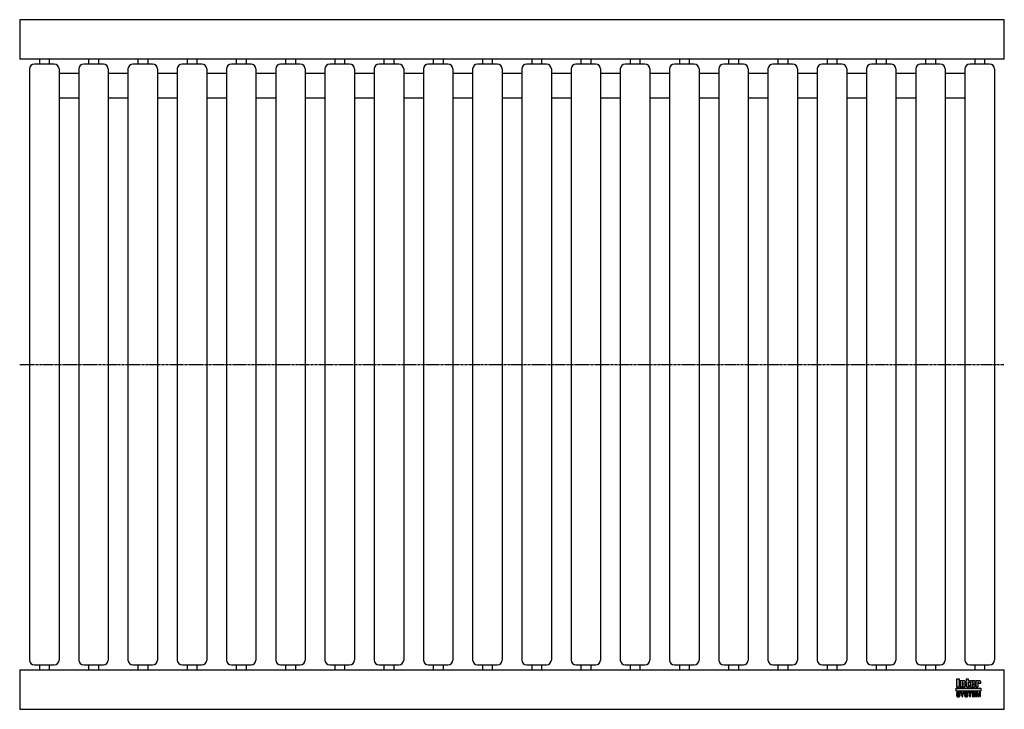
# Model space of a CAD drawing. Header units: millimetres. Extents: x 0 to 1000, y -350 to 350.
import ezdxf

# ---------------------------------------------------------------- set-up
doc = ezdxf.new("R2010")
doc.units = ezdxf.units.MM
doc.header["$LTSCALE"] = 2
doc.linetypes.add('CENTER', pattern=[2, 1.25, -0.25, 0.25, -0.25])
doc.layers.get('0').update_dxf_attribs({"linetype": 'CONTINUOUS', "lineweight": 50})
for name, color, linetype, lineweight in [('Centre Lines', 4, 'CENTER', 25), ('Frame', 1, 'CONTINUOUS', 25), ('Midi', 70, 'CONTINUOUS', 25), ('Rollers', 7, 'CONTINUOUS', 25)]:
    doc.layers.add(name, color=color, linetype=linetype, lineweight=lineweight)

# ---------------------------------------------------------------- blocks, each defined once
blk = doc.blocks.new('A$C093604AF')
at = {"layer": 'Rollers'}
for p, q in [((25, 305), (5, 305)), ((10, 310), (10, 305)), ((20, 310), (20, 305)), ((0, 300), (0, -300)), ((30, 300), (30, -300)), ((5, -305), (25, -305)), ((10, -305), (10, -310)), ((20, -305), (20, -310))]:
    blk.add_line(p, q, dxfattribs=at)
for centre, start, end in [((5, 300), 90, 180), ((25, 300), 0, 90), ((5, -300), 180, 270), ((25, -300), 270, 0)]:
    blk.add_arc(centre, 5, start, end, dxfattribs=at)

msp = doc.modelspace()

# ---------------------------------------------------------------- hatches: boundary and pattern name
at = {"layer": 'Frame'}
h = msp.add_hatch(color=254, dxfattribs=at)
h.paths.add_polyline_path([(973.3, -322.7), (973.3, -322.6), (973.4, -322.6), (973.4, -322.5), (973.4, -322.5), (973.5, -322.5), (973.6, -322.5), (973.7, -322.5), (973.7, -322.5), (973.8, -322.5), (973.8, -322.6), (973.9, -322.6), (973.9, -322.7), (973.9, -322.8), (973.9, -322.9), (973.9, -323.5), (976.1, -323.5), (976.1, -322.8), (976.1, -322.6), (976.1, -322.4), (976.1, -322.2), (976, -322), (975.9, -321.9), (975.9, -321.7), (975.8, -321.6), (975.7, -321.5), (975.6, -321.4), (975.5, -321.3), (975.4, -321.2), (975.2, -321.1), (975.1, -321.1), (974.9, -321), (974.7, -321), (974.6, -321), (974.5, -321), (974.4, -321), (974.3, -321), (974.2, -321), (974.1, -321.1), (974, -321.1), (973.9, -321.1), (973.9, -321.1), (973.8, -321.1), (973.7, -321.2), (973.6, -321.2), (973.5, -321.2), (973.5, -321.3), (973.4, -321.3), (973.3, -321.4), (973.2, -321.4), (973.2, -321), (971, -321), (971, -327.3), (973.3, -327.3), (973.3, -322.9), (973.3, -322.8)])
h.paths.add_polyline_path([(970.4, -322.5), (970.4, -322.3), (970.4, -322.1), (970.4, -321.9), (970.4, -321.8), (970.3, -321.7), (970.3, -321.5), (970.2, -321.4), (970.1, -321.3), (970, -321.3), (969.9, -321.2), (969.8, -321.1), (969.6, -321.1), (969.5, -321.1), (969.3, -321), (969.1, -321), (968.9, -321), (966.7, -321), (966.5, -321), (966.3, -321), (966.1, -321.1), (965.9, -321.1), (965.8, -321.1), (965.7, -321.2), (965.6, -321.3), (965.5, -321.3), (965.4, -321.4), (965.3, -321.5), (965.3, -321.7), (965.2, -321.8), (965.2, -321.9), (965.2, -322.1), (965.2, -322.3), (965.2, -322.5), (965.2, -325.9), (965.2, -326.1), (965.2, -326.3), (965.2, -326.4), (965.2, -326.6), (965.3, -326.7), (965.3, -326.8), (965.4, -326.9), (965.5, -327), (965.6, -327.1), (965.7, -327.1), (965.8, -327.2), (965.9, -327.2), (966.1, -327.3), (966.3, -327.3), (966.5, -327.3), (966.7, -327.3), (968.9, -327.3), (969.1, -327.3), (969.3, -327.3), (969.5, -327.3), (969.6, -327.2), (969.8, -327.2), (969.9, -327.1), (970, -327.1), (970.1, -327), (970.2, -326.9), (970.3, -326.8), (970.3, -326.7), (970.4, -326.6), (970.4, -326.4), (970.4, -326.3), (970.4, -326.1), (970.4, -325.9), (970.4, -324.8), (968.1, -324.8), (968.1, -325.6), (968.1, -325.8), (968.1, -325.8), (968.1, -325.9), (968, -326), (968, -326), (967.9, -326.1), (967.9, -326.1), (967.8, -326.1), (967.7, -326.1), (967.7, -326.1), (967.6, -326), (967.6, -326), (967.5, -325.9), (967.5, -325.8), (967.5, -325.8), (967.5, -325.6), (967.5, -324.3), (970.4, -324.3)])
h.paths.add_polyline_path([(968.1, -323.2), (967.5, -323.2), (967.5, -322.7), (967.5, -322.6), (967.5, -322.5), (967.5, -322.4), (967.5, -322.3), (967.6, -322.3), (967.6, -322.2), (967.7, -322.2), (967.8, -322.2), (967.9, -322.2), (968, -322.2), (968, -322.3), (968.1, -322.3), (968.1, -322.4), (968.1, -322.5), (968.1, -322.6), (968.1, -322.7)], flags=16)
h.paths.add_polyline_path([(963.7, -322.3), (964.6, -322.3), (964.6, -321), (963.7, -321), (963.7, -319.3), (961.4, -319.3), (961.4, -321), (960.8, -321), (960.8, -322.3), (961.4, -322.3), (961.4, -325.9), (961.4, -326.1), (961.4, -326.2), (961.4, -326.4), (961.5, -326.5), (961.5, -326.7), (961.6, -326.8), (961.6, -326.9), (961.7, -327), (961.8, -327), (961.9, -327.1), (962, -327.2), (962.2, -327.2), (962.3, -327.2), (962.5, -327.3), (962.7, -327.3), (962.9, -327.3), (964.6, -327.3), (964.6, -326.1), (964.2, -326.1), (964.1, -326.1), (964, -326.1), (963.9, -326.1), (963.8, -326), (963.8, -326), (963.7, -325.9), (963.7, -325.9), (963.7, -325.8)])
h.paths.add_polyline_path([(960.3, -322.8), (960.3, -322.6), (960.3, -322.4), (960.3, -322.2), (960.2, -322), (960.2, -321.9), (960.1, -321.7), (960, -321.6), (959.9, -321.5), (959.8, -321.4), (959.7, -321.3), (959.5, -321.2), (959.4, -321.1), (959.3, -321.1), (959.1, -321), (958.9, -321), (958.7, -321), (958.6, -321), (958.5, -321), (958.4, -321), (958.3, -321), (958.3, -321.1), (958.2, -321.1), (958.1, -321.1), (958, -321.1), (957.9, -321.1), (957.8, -321.2), (957.7, -321.2), (957.6, -321.2), (957.6, -321.3), (957.5, -321.3), (957.4, -321.4), (957.3, -321.4), (957.3, -321), (955.1, -321), (955.1, -327.3), (957.4, -327.3), (957.4, -322.9), (957.4, -322.8), (957.4, -322.7), (957.4, -322.6), (957.5, -322.6), (957.5, -322.5), (957.5, -322.5), (957.6, -322.5), (957.7, -322.5), (957.8, -322.5), (957.8, -322.5), (957.9, -322.5), (958, -322.6), (958, -322.6), (958, -322.7), (958, -322.8), (958, -322.9), (958, -327.3), (960.3, -327.3)])
h.paths.add_polyline_path([(954.4, -319.3), (951.3, -319.3), (951.3, -327.3), (954.4, -327.3)])
msp.add_hatch(color=1, dxfattribs=at).paths.add_polyline_path([(976.2, -331.6), (976.2, -328.4), (951.2, -328.4), (951.2, -331.6)])
h = msp.add_hatch(color=7, dxfattribs=at)
h.paths.add_polyline_path([(972.8, -332.7), (971.5, -332.7), (971.5, -337.1), (972.3, -337.1), (972.3, -333.4), (972.4, -333.4), (973.2, -337.1), (974.1, -337.1), (974.9, -333.4), (975, -333.4), (975, -337.1), (975.8, -337.1), (975.8, -332.7), (974.5, -332.7), (973.7, -336.2)])
h.paths.add_polyline_path([(970.8, -332.7), (967.5, -332.7), (967.5, -337.1), (970.9, -337.1), (970.9, -336.4), (968.4, -336.4), (968.4, -335.2), (970.6, -335.2), (970.6, -334.4), (968.4, -334.4), (968.4, -333.4), (970.8, -333.4)])
h.paths.add_polyline_path([(967.1, -332.7), (963.4, -332.7), (963.4, -333.4), (964.7, -333.4), (964.7, -337.1), (965.7, -337.1), (965.7, -333.4), (967.1, -333.4)])
h.paths.add_polyline_path([(962.5, -332.9), (962.3, -332.8), (962.2, -332.7), (962, -332.6), (961.8, -332.6), (961.5, -332.6), (961.3, -332.6), (961.1, -332.6), (960.9, -332.6), (960.7, -332.6), (960.6, -332.7), (960.4, -332.7), (960.3, -332.8), (960.2, -332.8), (960, -332.9), (959.9, -333), (959.9, -333.1), (959.8, -333.2), (959.7, -333.3), (959.7, -333.5), (959.6, -333.6), (959.6, -333.8), (959.6, -333.9), (959.6, -334.1), (959.6, -334.2), (959.6, -334.4), (959.7, -334.5), (959.8, -334.6), (959.8, -334.7), (959.9, -334.8), (960, -334.9), (960.1, -335), (960.2, -335), (960.3, -335.1), (960.5, -335.1), (960.6, -335.2), (960.8, -335.2), (960.9, -335.2), (961, -335.3), (961.1, -335.3), (961.2, -335.3), (961.2, -335.3), (961.3, -335.3), (961.3, -335.3), (961.4, -335.3), (961.4, -335.3), (961.5, -335.4), (961.7, -335.4), (961.8, -335.4), (962, -335.5), (962.1, -335.5), (962.2, -335.6), (962.3, -335.7), (962.3, -335.8), (962.3, -335.9), (962.3, -336.1), (962.2, -336.2), (962.1, -336.3), (962, -336.4), (961.8, -336.4), (961.7, -336.5), (961.5, -336.5), (961.3, -336.5), (961.2, -336.5), (961, -336.5), (960.8, -336.4), (960.7, -336.3), (960.6, -336.2), (960.5, -336.1), (960.4, -336), (960.4, -335.8), (959.5, -335.8), (959.5, -336), (959.6, -336.2), (959.6, -336.3), (959.7, -336.5), (959.8, -336.6), (959.9, -336.7), (960, -336.8), (960.1, -336.9), (960.2, -337), (960.4, -337.1), (960.5, -337.1), (960.7, -337.2), (960.9, -337.2), (961.1, -337.3), (961.3, -337.3), (961.5, -337.3), (961.6, -337.3), (961.6, -337.3), (961.8, -337.3), (961.9, -337.2), (962, -337.2), (962.2, -337.2), (962.3, -337.1), (962.5, -337), (962.6, -337), (962.7, -336.9), (962.9, -336.7), (963, -336.6), (963.1, -336.4), (963.1, -336.3), (963.2, -336.1), (963.2, -335.8), (963.2, -335.7), (963.2, -335.5), (963.2, -335.4), (963.1, -335.3), (963.1, -335.2), (963, -335.1), (963, -335.1), (962.9, -335), (962.8, -334.9), (962.7, -334.8), (962.6, -334.8), (962.5, -334.7), (962.4, -334.7), (962.2, -334.7), (962.1, -334.6), (961.9, -334.6), (961.8, -334.6), (961.8, -334.5), (961.7, -334.5), (961.6, -334.5), (961.6, -334.5), (961.5, -334.5), (961.4, -334.4), (961.3, -334.4), (961.3, -334.4), (961.2, -334.4), (961.1, -334.4), (961.1, -334.4), (961, -334.4), (960.9, -334.3), (960.9, -334.3), (960.8, -334.3), (960.7, -334.3), (960.6, -334.2), (960.6, -334.2), (960.5, -334.1), (960.5, -334), (960.5, -334), (960.5, -333.9), (960.4, -333.8), (960.5, -333.7), (960.5, -333.6), (960.6, -333.5), (960.7, -333.4), (960.8, -333.4), (961, -333.4), (961.1, -333.3), (961.2, -333.3), (961.4, -333.3), (961.6, -333.4), (961.7, -333.4), (961.9, -333.5), (962, -333.5), (962.1, -333.7), (962.1, -333.8), (962.2, -334), (963.1, -334), (963.1, -333.9), (963, -333.7), (963, -333.6), (963, -333.5), (962.9, -333.4), (962.9, -333.3), (962.8, -333.2), (962.7, -333), (962.6, -332.9)])
h.paths.add_polyline_path([(959.3, -332.7), (958.3, -332.7), (957.4, -334.6), (956.4, -332.7), (955.3, -332.7), (956.9, -335.5), (956.9, -337.1), (957.8, -337.1), (957.8, -335.5)])
h.paths.add_polyline_path([(954.4, -332.9), (954.2, -332.8), (954.1, -332.7), (953.9, -332.6), (953.7, -332.6), (953.5, -332.6), (953.2, -332.6), (953, -332.6), (952.8, -332.6), (952.7, -332.6), (952.5, -332.7), (952.4, -332.7), (952.2, -332.8), (952.1, -332.8), (952, -332.9), (951.9, -333), (951.8, -333.1), (951.7, -333.2), (951.6, -333.3), (951.6, -333.5), (951.6, -333.6), (951.5, -333.8), (951.5, -333.9), (951.5, -334.1), (951.5, -334.2), (951.6, -334.4), (951.6, -334.5), (951.7, -334.6), (951.7, -334.7), (951.8, -334.8), (951.9, -334.9), (952, -335), (952.2, -335), (952.3, -335.1), (952.4, -335.1), (952.5, -335.2), (952.7, -335.2), (952.8, -335.2), (953, -335.3), (953, -335.3), (953.1, -335.3), (953.1, -335.3), (953.2, -335.3), (953.3, -335.3), (953.3, -335.3), (953.4, -335.3), (953.4, -335.4), (953.6, -335.4), (953.7, -335.4), (953.9, -335.5), (954, -335.5), (954.1, -335.6), (954.2, -335.7), (954.2, -335.8), (954.2, -335.9), (954.2, -336.1), (954.1, -336.2), (954, -336.3), (953.9, -336.4), (953.8, -336.4), (953.6, -336.5), (953.4, -336.5), (953.2, -336.5), (953.1, -336.5), (952.9, -336.5), (952.8, -336.4), (952.6, -336.3), (952.5, -336.2), (952.4, -336.1), (952.4, -336), (952.4, -335.8), (951.5, -335.8), (951.5, -336), (951.5, -336.2), (951.5, -336.3), (951.6, -336.5), (951.7, -336.6), (951.8, -336.7), (951.9, -336.8), (952, -336.9), (952.1, -337), (952.3, -337.1), (952.5, -337.1), (952.6, -337.2), (952.8, -337.2), (953, -337.3), (953.2, -337.3), (953.4, -337.3), (953.5, -337.3), (953.6, -337.3), (953.7, -337.3), (953.8, -337.2), (954, -337.2), (954.1, -337.2), (954.3, -337.1), (954.4, -337), (954.5, -337), (954.7, -336.9), (954.8, -336.7), (954.9, -336.6), (955, -336.4), (955.1, -336.3), (955.1, -336.1), (955.1, -335.8), (955.1, -335.7), (955.1, -335.5), (955.1, -335.4), (955.1, -335.3), (955, -335.2), (955, -335.1), (954.9, -335.1), (954.8, -335), (954.7, -334.9), (954.6, -334.8), (954.5, -334.8), (954.4, -334.7), (954.3, -334.7), (954.1, -334.7), (954, -334.6), (953.8, -334.6), (953.8, -334.6), (953.7, -334.5), (953.6, -334.5), (953.6, -334.5), (953.5, -334.5), (953.4, -334.5), (953.3, -334.4), (953.3, -334.4), (953.2, -334.4), (953.1, -334.4), (953.1, -334.4), (953, -334.4), (952.9, -334.4), (952.9, -334.3), (952.8, -334.3), (952.7, -334.3), (952.6, -334.3), (952.6, -334.2), (952.5, -334.2), (952.5, -334.1), (952.4, -334), (952.4, -334), (952.4, -333.9), (952.4, -333.8), (952.4, -333.7), (952.5, -333.6), (952.6, -333.5), (952.7, -333.4), (952.8, -333.4), (952.9, -333.4), (953, -333.3), (953.2, -333.3), (953.3, -333.3), (953.5, -333.4), (953.7, -333.4), (953.8, -333.5), (953.9, -333.5), (954, -333.7), (954.1, -333.8), (954.1, -334), (955, -334), (955, -333.9), (955, -333.7), (955, -333.6), (954.9, -333.5), (954.9, -333.4), (954.8, -333.3), (954.7, -333.2), (954.6, -333), (954.5, -332.9)])

# ---------------------------------------------------------------- linework, layer by layer
at = {"layer": 'Centre Lines'}
msp.add_line((0, 0), (1000, 0), dxfattribs=at)
at = {"layer": 'Frame', "color": 7, "linetype": 'Continuous'}
for p, q in [((951.3, -319.3), (951.3, -327.3)), ((954.4, -319.3), (951.3, -319.3)), ((954.4, -327.3), (954.4, -319.3)), ((963.7, -319.3), (961.4, -319.3)), ((961.4, -319.3), (961.4, -321)), ((963.7, -321), (963.7, -319.3)), ((951.3, -327.3), (954.4, -327.3)), ((955.1, -321), (955.1, -327.3)), ((957.3, -321), (955.1, -321)), ((955.1, -327.3), (957.4, -327.3)), ((957.3, -321.4), (957.3, -321)), ((957.4, -321.4), (957.3, -321.4)), ((957.5, -321.3), (957.4, -321.4)), ((957.4, -322.7), (957.4, -322.6)), ((957.4, -322.6), (957.5, -322.6)), ((957.4, -322.8), (957.4, -322.7)), ((957.4, -322.9), (957.4, -322.8)), ((957.4, -327.3), (957.4, -322.9)), ((957.6, -321.3), (957.5, -321.3)), ((957.5, -322.6), (957.5, -322.5)), ((957.5, -322.5), (957.5, -322.5)), ((957.5, -322.5), (957.6, -322.5)), ((957.7, -321.2), (957.6, -321.2)), ((957.6, -321.2), (957.6, -321.3)), ((957.6, -322.5), (957.7, -322.5)), ((957.8, -321.2), (957.7, -321.2)), ((957.7, -322.5), (957.8, -322.5)), ((957.9, -321.1), (957.8, -321.2)), ((957.8, -322.5), (957.8, -322.5)), ((957.8, -322.5), (957.9, -322.5)), ((958, -321.1), (957.9, -321.1)), ((957.9, -322.5), (958, -322.6)), ((958.1, -321.1), (958, -321.1)), ((958, -322.6), (958, -322.7)), ((958, -322.6), (958, -322.6)), ((958, -322.7), (958, -322.8)), ((958, -322.8), (958, -322.9)), ((958, -322.9), (958, -327.3)), ((958, -327.3), (960.3, -327.3)), ((958.2, -321.1), (958.1, -321.1)), ((958.3, -321.1), (958.2, -321.1)), ((958.4, -321), (958.3, -321)), ((958.3, -321), (958.3, -321.1)), ((958.5, -321), (958.4, -321)), ((958.6, -321), (958.5, -321)), ((958.7, -321), (958.6, -321)), ((958.9, -321), (958.7, -321)), ((959.1, -321), (958.9, -321)), ((959.3, -321.1), (959.1, -321)), ((959.4, -321.1), (959.3, -321.1)), ((959.5, -321.2), (959.4, -321.1)), ((959.7, -321.3), (959.5, -321.2)), ((959.8, -321.4), (959.7, -321.3)), ((959.9, -321.5), (959.8, -321.4)), ((960, -321.6), (959.9, -321.5)), ((960.1, -321.7), (960, -321.6)), ((960.2, -321.9), (960.1, -321.7)), ((960.2, -322), (960.2, -321.9)), ((960.3, -322.2), (960.2, -322)), ((960.3, -322.4), (960.3, -322.2)), ((960.3, -322.6), (960.3, -322.4)), ((960.3, -322.8), (960.3, -322.6)), ((960.3, -327.3), (960.3, -322.8)), ((961.4, -321), (960.8, -321)), ((960.8, -321), (960.8, -322.3)), ((960.8, -322.3), (961.4, -322.3)), ((961.4, -322.3), (961.4, -325.9)), ((961.4, -325.9), (961.4, -326.1)), ((961.4, -326.1), (961.4, -326.2)), ((961.4, -326.2), (961.4, -326.4)), ((961.4, -326.4), (961.5, -326.5)), ((961.5, -326.5), (961.5, -326.7)), ((961.5, -326.7), (961.6, -326.8)), ((961.6, -326.8), (961.6, -326.9)), ((961.6, -326.9), (961.7, -327)), ((961.7, -327), (961.8, -327)), ((961.8, -327), (961.9, -327.1)), ((961.9, -327.1), (962, -327.2)), ((962, -327.2), (962.2, -327.2)), ((962.2, -327.2), (962.3, -327.2)), ((962.3, -327.2), (962.5, -327.3)), ((962.5, -327.3), (962.7, -327.3)), ((962.7, -327.3), (962.9, -327.3)), ((962.9, -327.3), (964.6, -327.3)), ((964.6, -321), (963.7, -321)), ((963.7, -325.8), (963.7, -322.3)), ((963.7, -322.3), (964.6, -322.3)), ((963.7, -325.9), (963.7, -325.8)), ((963.8, -326), (963.7, -325.9)), ((963.7, -325.9), (963.7, -325.9)), ((963.9, -326.1), (963.8, -326)), ((963.8, -326), (963.8, -326)), ((964, -326.1), (963.9, -326.1)), ((964.1, -326.1), (964, -326.1)), ((964.2, -326.1), (964.1, -326.1)), ((964.6, -326.1), (964.2, -326.1)), ((964.6, -322.3), (964.6, -321)), ((964.6, -327.3), (964.6, -326.1)), ((965.3, -321.7), (965.2, -321.8)), ((965.2, -321.8), (965.2, -321.9)), ((965.2, -321.9), (965.2, -322.1)), ((965.2, -322.1), (965.2, -322.3)), ((965.2, -322.3), (965.2, -322.5)), ((965.2, -322.5), (965.2, -325.9)), ((965.2, -325.9), (965.2, -326.1)), ((965.2, -326.1), (965.2, -326.3)), ((965.2, -326.3), (965.2, -326.4)), ((965.2, -326.4), (965.2, -326.6)), ((965.2, -326.6), (965.3, -326.7)), ((965.4, -321.4), (965.3, -321.5)), ((965.3, -321.5), (965.3, -321.7)), ((965.3, -326.7), (965.3, -326.8)), ((965.3, -326.8), (965.4, -326.9)), ((965.5, -321.3), (965.4, -321.4)), ((965.4, -326.9), (965.5, -327)), ((965.6, -321.3), (965.5, -321.3)), ((965.5, -327), (965.6, -327.1)), ((965.7, -321.2), (965.6, -321.3)), ((965.6, -327.1), (965.7, -327.1)), ((965.8, -321.1), (965.7, -321.2)), ((965.7, -327.1), (965.8, -327.2)), ((965.9, -321.1), (965.8, -321.1)), ((965.8, -327.2), (965.9, -327.2)), ((966.1, -321.1), (965.9, -321.1)), ((965.9, -327.2), (966.1, -327.3)), ((966.3, -321), (966.1, -321.1)), ((966.1, -327.3), (966.3, -327.3)), ((966.5, -321), (966.3, -321)), ((966.3, -327.3), (966.5, -327.3)), ((966.7, -321), (966.5, -321)), ((966.5, -327.3), (966.7, -327.3)), ((968.9, -321), (966.7, -321)), ((966.7, -327.3), (968.9, -327.3)), ((967.5, -322.4), (967.5, -322.3)), ((967.5, -322.3), (967.6, -322.3)), ((967.5, -322.5), (967.5, -322.4)), ((967.5, -322.6), (967.5, -322.5)), ((967.5, -322.7), (967.5, -322.6)), ((967.5, -323.2), (967.5, -322.7)), ((968.1, -323.2), (967.5, -323.2)), ((967.5, -325.6), (967.5, -324.3)), ((967.5, -324.3), (970.4, -324.3)), ((967.5, -325.8), (967.5, -325.6)), ((967.5, -325.9), (967.5, -325.8)), ((967.5, -325.8), (967.5, -325.8)), ((967.6, -326), (967.5, -325.9)), ((967.6, -322.3), (967.6, -322.2)), ((967.6, -322.2), (967.7, -322.2)), ((967.7, -326.1), (967.6, -326)), ((967.6, -326), (967.6, -326)), ((967.7, -322.2), (967.8, -322.2)), ((967.8, -326.1), (967.7, -326.1)), ((967.7, -326.1), (967.7, -326.1)), ((967.8, -322.2), (967.9, -322.2)), ((967.9, -326.1), (967.8, -326.1)), ((967.9, -322.2), (968, -322.2)), ((968, -326), (967.9, -326.1)), ((967.9, -326.1), (967.9, -326.1)), ((968, -322.2), (968, -322.3)), ((968, -322.3), (968.1, -322.3)), ((968.1, -325.9), (968, -326)), ((968, -326), (968, -326)), ((968.1, -322.3), (968.1, -322.4)), ((968.1, -322.4), (968.1, -322.5)), ((968.1, -322.5), (968.1, -322.6)), ((968.1, -322.6), (968.1, -322.7)), ((968.1, -322.7), (968.1, -323.2)), ((968.1, -324.8), (968.1, -325.6)), ((970.4, -324.8), (968.1, -324.8)), ((968.1, -325.6), (968.1, -325.8)), ((968.1, -325.8), (968.1, -325.8)), ((968.1, -325.8), (968.1, -325.9)), ((969.1, -321), (968.9, -321)), ((968.9, -327.3), (969.1, -327.3)), ((969.3, -321), (969.1, -321)), ((969.1, -327.3), (969.3, -327.3)), ((969.5, -321.1), (969.3, -321)), ((969.3, -327.3), (969.5, -327.3)), ((969.6, -321.1), (969.5, -321.1)), ((969.5, -327.3), (969.6, -327.2)), ((969.8, -321.1), (969.6, -321.1)), ((969.6, -327.2), (969.8, -327.2)), ((969.9, -321.2), (969.8, -321.1)), ((969.8, -327.2), (969.9, -327.1)), ((970, -321.3), (969.9, -321.2)), ((969.9, -327.1), (970, -327.1)), ((970.1, -321.3), (970, -321.3)), ((970, -327.1), (970.1, -327)), ((970.2, -321.4), (970.1, -321.3)), ((970.1, -327), (970.2, -326.9)), ((970.3, -321.5), (970.2, -321.4)), ((970.2, -326.9), (970.3, -326.8)), ((970.3, -321.7), (970.3, -321.5)), ((970.4, -321.8), (970.3, -321.7)), ((970.3, -326.7), (970.4, -326.6)), ((970.3, -326.8), (970.3, -326.7)), ((970.4, -321.9), (970.4, -321.8)), ((970.4, -322.1), (970.4, -321.9)), ((970.4, -322.3), (970.4, -322.1)), ((970.4, -322.5), (970.4, -322.3)), ((970.4, -324.3), (970.4, -322.5)), ((970.4, -325.9), (970.4, -324.8)), ((970.4, -326.1), (970.4, -325.9)), ((970.4, -326.3), (970.4, -326.1)), ((970.4, -326.4), (970.4, -326.3)), ((970.4, -326.6), (970.4, -326.4)), ((971, -321), (971, -327.3)), ((973.2, -321), (971, -321)), ((971, -327.3), (973.3, -327.3)), ((973.2, -321.4), (973.2, -321)), ((973.3, -321.4), (973.2, -321.4)), ((973.4, -321.3), (973.3, -321.4)), ((973.3, -322.7), (973.3, -322.6)), ((973.3, -322.6), (973.4, -322.6)), ((973.3, -322.8), (973.3, -322.7)), ((973.3, -322.9), (973.3, -322.8)), ((973.3, -327.3), (973.3, -322.9)), ((973.5, -321.3), (973.4, -321.3)), ((973.4, -322.6), (973.4, -322.5)), ((973.4, -322.5), (973.4, -322.5)), ((973.4, -322.5), (973.5, -322.5)), ((973.6, -321.2), (973.5, -321.2)), ((973.5, -321.2), (973.5, -321.3)), ((973.5, -322.5), (973.6, -322.5)), ((973.7, -321.2), (973.6, -321.2)), ((973.6, -322.5), (973.7, -322.5)), ((973.8, -321.1), (973.7, -321.2)), ((973.7, -322.5), (973.7, -322.5)), ((973.7, -322.5), (973.8, -322.5)), ((973.9, -321.1), (973.8, -321.1)), ((973.8, -322.5), (973.8, -322.6)), ((973.8, -322.6), (973.9, -322.6)), ((974, -321.1), (973.9, -321.1)), ((973.9, -321.1), (973.9, -321.1)), ((973.9, -322.6), (973.9, -322.7)), ((973.9, -322.7), (973.9, -322.8)), ((973.9, -322.8), (973.9, -322.9)), ((973.9, -322.9), (973.9, -323.5)), ((973.9, -323.5), (976.1, -323.5)), ((974.1, -321.1), (974, -321.1)), ((974.2, -321), (974.1, -321.1)), ((974.3, -321), (974.2, -321)), ((974.4, -321), (974.3, -321)), ((974.5, -321), (974.4, -321)), ((974.6, -321), (974.5, -321)), ((974.7, -321), (974.6, -321)), ((974.9, -321), (974.7, -321)), ((975.1, -321.1), (974.9, -321)), ((975.2, -321.1), (975.1, -321.1)), ((975.4, -321.2), (975.2, -321.1)), ((975.5, -321.3), (975.4, -321.2)), ((975.6, -321.4), (975.5, -321.3)), ((975.7, -321.5), (975.6, -321.4)), ((975.8, -321.6), (975.7, -321.5)), ((975.9, -321.7), (975.8, -321.6)), ((975.9, -321.9), (975.9, -321.7)), ((976, -322), (975.9, -321.9)), ((976.1, -322.2), (976, -322)), ((976.1, -322.4), (976.1, -322.2)), ((976.1, -322.6), (976.1, -322.4)), ((976.1, -322.8), (976.1, -322.6)), ((976.1, -323.5), (976.1, -322.8)), ((951.6, -333.6), (951.5, -333.8)), ((951.5, -333.8), (951.5, -333.9)), ((951.5, -333.9), (951.5, -334.1)), ((951.5, -334.1), (951.5, -334.2)), ((951.5, -334.2), (951.6, -334.4)), ((951.5, -335.8), (951.5, -336)), ((952.4, -335.8), (951.5, -335.8)), ((951.5, -336), (951.5, -336.2)), ((951.5, -336.2), (951.5, -336.3)), ((951.5, -336.3), (951.6, -336.5)), ((951.7, -333.2), (951.6, -333.3)), ((951.6, -333.3), (951.6, -333.5)), ((951.6, -333.5), (951.6, -333.6)), ((951.6, -334.4), (951.6, -334.5)), ((951.6, -334.5), (951.7, -334.6)), ((951.6, -336.5), (951.7, -336.6)), ((951.8, -333.1), (951.7, -333.2)), ((951.7, -334.6), (951.7, -334.7)), ((951.7, -334.7), (951.8, -334.8)), ((951.7, -336.6), (951.8, -336.7)), ((951.9, -333), (951.8, -333.1)), ((951.8, -334.8), (951.9, -334.9)), ((951.8, -336.7), (951.9, -336.8)), ((952, -332.9), (951.9, -333)), ((951.9, -334.9), (952, -335)), ((951.9, -336.8), (952, -336.9)), ((952.1, -332.8), (952, -332.9)), ((952, -335), (952.2, -335)), ((952, -336.9), (952.1, -337)), ((952.2, -332.8), (952.1, -332.8)), ((952.1, -337), (952.3, -337.1)), ((952.4, -332.7), (952.2, -332.8)), ((952.2, -335), (952.3, -335.1)), ((952.3, -335.1), (952.4, -335.1)), ((952.3, -337.1), (952.5, -337.1)), ((952.5, -332.7), (952.4, -332.7)), ((952.4, -333.7), (952.5, -333.6)), ((952.4, -333.8), (952.4, -333.7)), ((952.4, -333.9), (952.4, -333.8)), ((952.4, -334), (952.4, -333.9)), ((952.5, -334.1), (952.4, -334)), ((952.4, -334), (952.4, -334)), ((952.4, -335.1), (952.5, -335.2)), ((952.4, -336), (952.4, -335.8)), ((952.4, -336.1), (952.4, -336)), ((952.5, -336.2), (952.4, -336.1)), ((952.7, -332.6), (952.5, -332.7)), ((952.5, -333.6), (952.6, -333.5)), ((952.5, -334.2), (952.5, -334.1)), ((952.6, -334.2), (952.5, -334.2)), ((952.5, -335.2), (952.7, -335.2)), ((952.6, -336.3), (952.5, -336.2)), ((952.5, -337.1), (952.6, -337.2)), ((952.6, -333.5), (952.7, -333.4)), ((952.6, -334.3), (952.6, -334.2)), ((952.7, -334.3), (952.6, -334.3)), ((952.8, -336.4), (952.6, -336.3)), ((952.6, -337.2), (952.8, -337.2)), ((952.8, -332.6), (952.7, -332.6)), ((952.7, -333.4), (952.8, -333.4)), ((952.8, -334.3), (952.7, -334.3)), ((952.7, -335.2), (952.8, -335.2)), ((953, -332.6), (952.8, -332.6)), ((952.8, -333.4), (952.9, -333.4)), ((952.9, -334.3), (952.8, -334.3)), ((952.8, -335.2), (953, -335.3)), ((952.9, -336.5), (952.8, -336.4)), ((952.8, -337.2), (953, -337.3)), ((952.9, -333.4), (953, -333.3)), ((952.9, -334.4), (952.9, -334.3)), ((953, -334.4), (952.9, -334.4)), ((953.1, -336.5), (952.9, -336.5)), ((953.2, -332.6), (953, -332.6)), ((953, -333.3), (953.2, -333.3)), ((953.1, -334.4), (953, -334.4)), ((953, -335.3), (953, -335.3)), ((953, -335.3), (953.1, -335.3)), ((953, -337.3), (953.2, -337.3)), ((953.2, -334.4), (953.1, -334.4)), ((953.1, -334.4), (953.1, -334.4)), ((953.1, -335.3), (953.1, -335.3)), ((953.1, -335.3), (953.2, -335.3)), ((953.2, -336.5), (953.1, -336.5)), ((953.5, -332.6), (953.2, -332.6)), ((953.2, -333.3), (953.3, -333.3)), ((953.3, -334.4), (953.2, -334.4)), ((953.2, -335.3), (953.3, -335.3)), ((953.4, -336.5), (953.2, -336.5)), ((953.2, -337.3), (953.4, -337.3)), ((953.3, -333.3), (953.5, -333.4)), ((953.4, -334.5), (953.3, -334.4)), ((953.3, -334.4), (953.3, -334.4)), ((953.3, -335.3), (953.3, -335.3)), ((953.3, -335.3), (953.4, -335.3)), ((953.5, -334.5), (953.4, -334.5)), ((953.4, -335.3), (953.4, -335.4)), ((953.4, -335.4), (953.6, -335.4)), ((953.6, -336.5), (953.4, -336.5)), ((953.4, -337.3), (953.5, -337.3)), ((953.7, -332.6), (953.5, -332.6)), ((953.5, -333.4), (953.7, -333.4)), ((953.6, -334.5), (953.5, -334.5)), ((953.5, -337.3), (953.6, -337.3)), ((953.7, -334.5), (953.6, -334.5)), ((953.6, -334.5), (953.6, -334.5)), ((953.6, -335.4), (953.7, -335.4)), ((953.8, -336.4), (953.6, -336.5)), ((953.6, -337.3), (953.7, -337.3)), ((953.9, -332.6), (953.7, -332.6)), ((953.7, -333.4), (953.8, -333.5)), ((953.8, -334.6), (953.7, -334.5)), ((953.7, -335.4), (953.9, -335.5)), ((953.7, -337.3), (953.8, -337.2)), ((953.8, -333.5), (953.9, -333.5)), ((954, -334.6), (953.8, -334.6)), ((953.8, -334.6), (953.8, -334.6)), ((953.9, -336.4), (953.8, -336.4)), ((953.8, -337.2), (954, -337.2)), ((954.1, -332.7), (953.9, -332.6)), ((953.9, -333.5), (954, -333.7)), ((953.9, -335.5), (954, -335.5)), ((954, -336.3), (953.9, -336.4)), ((954, -333.7), (954.1, -333.8)), ((954.1, -334.7), (954, -334.6)), ((954, -335.5), (954.1, -335.6)), ((954.1, -336.2), (954, -336.3)), ((954, -337.2), (954.1, -337.2)), ((954.2, -332.8), (954.1, -332.7)), ((954.1, -333.8), (954.1, -334)), ((954.1, -334), (955, -334)), ((954.3, -334.7), (954.1, -334.7)), ((954.1, -335.6), (954.2, -335.7)), ((954.2, -336.1), (954.1, -336.2)), ((954.1, -337.2), (954.3, -337.1)), ((954.4, -332.9), (954.2, -332.8)), ((954.2, -335.7), (954.2, -335.8)), ((954.2, -335.8), (954.2, -335.9)), ((954.2, -335.9), (954.2, -336.1)), ((954.4, -334.7), (954.3, -334.7)), ((954.3, -337.1), (954.4, -337)), ((954.5, -332.9), (954.4, -332.9)), ((954.5, -334.8), (954.4, -334.7)), ((954.4, -337), (954.5, -337)), ((954.6, -333), (954.5, -332.9)), ((954.6, -334.8), (954.5, -334.8)), ((954.5, -337), (954.7, -336.9)), ((954.7, -333.2), (954.6, -333)), ((954.7, -334.9), (954.6, -334.8)), ((954.8, -333.3), (954.7, -333.2)), ((954.8, -335), (954.7, -334.9)), ((954.7, -336.9), (954.8, -336.7)), ((954.9, -333.4), (954.8, -333.3)), ((954.9, -335.1), (954.8, -335)), ((954.8, -336.7), (954.9, -336.6)), ((954.9, -333.5), (954.9, -333.4)), ((955, -333.6), (954.9, -333.5)), ((955, -335.1), (954.9, -335.1)), ((954.9, -336.6), (955, -336.4)), ((955, -333.7), (955, -333.6)), ((955, -333.9), (955, -333.7)), ((955, -334), (955, -333.9)), ((955, -335.2), (955, -335.1)), ((955.1, -335.3), (955, -335.2)), ((955, -336.4), (955.1, -336.3)), ((955.1, -335.4), (955.1, -335.3)), ((955.1, -335.5), (955.1, -335.4)), ((955.1, -335.7), (955.1, -335.5)), ((955.1, -335.8), (955.1, -335.7)), ((955.1, -336.1), (955.1, -335.8)), ((955.1, -336.3), (955.1, -336.1)), ((955.3, -332.7), (956.9, -335.5)), ((956.4, -332.7), (955.3, -332.7)), ((957.4, -334.6), (956.4, -332.7)), ((956.9, -335.5), (956.9, -337.1)), ((956.9, -337.1), (957.8, -337.1)), ((958.3, -332.7), (957.4, -334.6)), ((957.8, -335.5), (959.3, -332.7)), ((957.8, -337.1), (957.8, -335.5)), ((959.3, -332.7), (958.3, -332.7)), ((959.5, -335.8), (959.5, -336)), ((960.4, -335.8), (959.5, -335.8)), ((959.5, -336), (959.6, -336.2)), ((959.7, -333.5), (959.6, -333.6)), ((959.6, -333.6), (959.6, -333.8)), ((959.6, -333.8), (959.6, -333.9)), ((959.6, -333.9), (959.6, -334.1)), ((959.6, -334.1), (959.6, -334.2)), ((959.6, -334.2), (959.6, -334.4)), ((959.6, -334.4), (959.7, -334.5)), ((959.6, -336.2), (959.6, -336.3)), ((959.6, -336.3), (959.7, -336.5)), ((959.8, -333.2), (959.7, -333.3)), ((959.7, -333.3), (959.7, -333.5)), ((959.7, -334.5), (959.8, -334.6)), ((959.7, -336.5), (959.8, -336.6)), ((959.9, -333.1), (959.8, -333.2)), ((959.8, -334.6), (959.8, -334.7)), ((959.8, -334.7), (959.9, -334.8)), ((959.8, -336.6), (959.9, -336.7)), ((960, -332.9), (959.9, -333)), ((959.9, -333), (959.9, -333.1)), ((959.9, -334.8), (960, -334.9)), ((959.9, -336.7), (960, -336.8)), ((960.2, -332.8), (960, -332.9)), ((960, -334.9), (960.1, -335)), ((960, -336.8), (960.1, -336.9)), ((960.1, -335), (960.2, -335)), ((960.1, -336.9), (960.2, -337)), ((960.3, -332.8), (960.2, -332.8)), ((960.2, -335), (960.3, -335.1)), ((960.2, -337), (960.4, -337.1)), ((960.4, -332.7), (960.3, -332.8)), ((960.3, -335.1), (960.5, -335.1)), ((960.6, -332.7), (960.4, -332.7)), ((960.4, -333.8), (960.5, -333.7)), ((960.5, -333.9), (960.4, -333.8)), ((960.4, -336), (960.4, -335.8)), ((960.5, -336.1), (960.4, -336)), ((960.4, -337.1), (960.5, -337.1)), ((960.5, -333.6), (960.6, -333.5)), ((960.5, -333.7), (960.5, -333.6)), ((960.5, -334), (960.5, -333.9)), ((960.5, -334.1), (960.5, -334)), ((960.5, -334), (960.5, -334)), ((960.6, -334.2), (960.5, -334.1)), ((960.5, -335.1), (960.6, -335.2)), ((960.6, -336.2), (960.5, -336.1)), ((960.5, -337.1), (960.7, -337.2)), ((960.7, -332.6), (960.6, -332.7)), ((960.6, -333.5), (960.7, -333.4)), ((960.7, -334.3), (960.6, -334.2)), ((960.6, -334.2), (960.6, -334.2)), ((960.6, -335.2), (960.8, -335.2)), ((960.7, -336.3), (960.6, -336.2)), ((960.9, -332.6), (960.7, -332.6)), ((960.7, -333.4), (960.8, -333.4)), ((960.8, -334.3), (960.7, -334.3)), ((960.8, -336.4), (960.7, -336.3)), ((960.7, -337.2), (960.9, -337.2)), ((960.8, -333.4), (961, -333.4)), ((960.9, -334.3), (960.8, -334.3)), ((960.8, -335.2), (960.9, -335.2)), ((961, -336.5), (960.8, -336.4)), ((961.1, -332.6), (960.9, -332.6)), ((961, -334.4), (960.9, -334.3)), ((960.9, -334.3), (960.9, -334.3)), ((960.9, -335.2), (961, -335.3)), ((960.9, -337.2), (961.1, -337.3)), ((961, -333.4), (961.1, -333.3)), ((961.1, -334.4), (961, -334.4)), ((961, -335.3), (961.1, -335.3)), ((961.2, -336.5), (961, -336.5)), ((961.3, -332.6), (961.1, -332.6)), ((961.1, -333.3), (961.2, -333.3)), ((961.2, -334.4), (961.1, -334.4)), ((961.1, -334.4), (961.1, -334.4)), ((961.1, -335.3), (961.2, -335.3)), ((961.1, -337.3), (961.3, -337.3)), ((961.2, -333.3), (961.4, -333.3)), ((961.3, -334.4), (961.2, -334.4)), ((961.2, -335.3), (961.2, -335.3)), ((961.2, -335.3), (961.3, -335.3)), ((961.3, -336.5), (961.2, -336.5)), ((961.5, -332.6), (961.3, -332.6)), ((961.3, -334.4), (961.3, -334.4)), ((961.4, -334.4), (961.3, -334.4)), ((961.3, -335.3), (961.3, -335.3)), ((961.3, -335.3), (961.4, -335.3)), ((961.5, -336.5), (961.3, -336.5)), ((961.3, -337.3), (961.5, -337.3)), ((961.4, -333.3), (961.6, -333.4)), ((961.5, -334.5), (961.4, -334.4)), ((961.4, -335.3), (961.4, -335.3)), ((961.4, -335.3), (961.5, -335.4)), ((961.8, -332.6), (961.5, -332.6)), ((961.6, -334.5), (961.5, -334.5)), ((961.5, -335.4), (961.7, -335.4)), ((961.7, -336.5), (961.5, -336.5)), ((961.5, -337.3), (961.6, -337.3)), ((961.6, -333.4), (961.7, -333.4)), ((961.7, -334.5), (961.6, -334.5)), ((961.6, -334.5), (961.6, -334.5)), ((961.6, -337.3), (961.8, -337.3)), ((961.6, -337.3), (961.6, -337.3)), ((961.7, -333.4), (961.9, -333.5)), ((961.8, -334.5), (961.7, -334.5)), ((961.7, -335.4), (961.8, -335.4)), ((961.8, -336.4), (961.7, -336.5)), ((962, -332.6), (961.8, -332.6)), ((961.8, -334.6), (961.8, -334.5)), ((961.9, -334.6), (961.8, -334.6)), ((961.8, -335.4), (962, -335.5)), ((962, -336.4), (961.8, -336.4)), ((961.8, -337.3), (961.9, -337.2)), ((961.9, -333.5), (962, -333.5)), ((962.1, -334.6), (961.9, -334.6)), ((961.9, -337.2), (962, -337.2)), ((962.2, -332.7), (962, -332.6)), ((962, -333.5), (962.1, -333.7)), ((962, -335.5), (962.1, -335.5)), ((962.1, -336.3), (962, -336.4)), ((962, -337.2), (962.2, -337.2)), ((962.1, -333.7), (962.1, -333.8)), ((962.1, -333.8), (962.2, -334)), ((962.2, -334.7), (962.1, -334.6)), ((962.1, -335.5), (962.2, -335.6)), ((962.2, -336.2), (962.1, -336.3)), ((962.3, -332.8), (962.2, -332.7)), ((962.2, -334), (963.1, -334)), ((962.4, -334.7), (962.2, -334.7)), ((962.2, -335.6), (962.3, -335.7)), ((962.3, -336.1), (962.2, -336.2)), ((962.2, -337.2), (962.3, -337.1)), ((962.5, -332.9), (962.3, -332.8)), ((962.3, -335.7), (962.3, -335.8)), ((962.3, -335.8), (962.3, -335.9)), ((962.3, -335.9), (962.3, -336.1)), ((962.3, -337.1), (962.5, -337)), ((962.5, -334.7), (962.4, -334.7)), ((962.6, -332.9), (962.5, -332.9)), ((962.6, -334.8), (962.5, -334.7)), ((962.5, -337), (962.6, -337)), ((962.7, -333), (962.6, -332.9)), ((962.7, -334.8), (962.6, -334.8)), ((962.6, -337), (962.7, -336.9)), ((962.8, -333.2), (962.7, -333)), ((962.8, -334.9), (962.7, -334.8)), ((962.7, -336.9), (962.9, -336.7)), ((962.9, -333.3), (962.8, -333.2)), ((962.9, -335), (962.8, -334.9)), ((962.9, -333.4), (962.9, -333.3)), ((963, -333.5), (962.9, -333.4)), ((963, -335.1), (962.9, -335)), ((962.9, -336.7), (963, -336.6)), ((963, -333.6), (963, -333.5)), ((963, -333.7), (963, -333.6)), ((963.1, -333.9), (963, -333.7)), ((963.1, -335.2), (963, -335.1)), ((963, -335.1), (963, -335.1)), ((963, -336.6), (963.1, -336.4)), ((963.1, -334), (963.1, -333.9)), ((963.1, -335.3), (963.1, -335.2)), ((963.2, -335.4), (963.1, -335.3)), ((963.1, -336.3), (963.2, -336.1)), ((963.1, -336.4), (963.1, -336.3)), ((963.2, -335.5), (963.2, -335.4)), ((963.2, -335.7), (963.2, -335.5)), ((963.2, -335.8), (963.2, -335.7)), ((963.2, -336.1), (963.2, -335.8)), ((967.1, -332.7), (963.4, -332.7)), ((963.4, -332.7), (963.4, -333.4)), ((963.4, -333.4), (964.7, -333.4)), ((964.7, -333.4), (964.7, -337.1)), ((964.7, -337.1), (965.7, -337.1)), ((965.7, -333.4), (967.1, -333.4)), ((965.7, -337.1), (965.7, -333.4)), ((967.1, -333.4), (967.1, -332.7)), ((967.5, -332.7), (967.5, -337.1)), ((970.8, -332.7), (967.5, -332.7)), ((967.5, -337.1), (970.9, -337.1)), ((968.4, -334.4), (968.4, -333.4)), ((968.4, -333.4), (970.8, -333.4)), ((970.6, -334.4), (968.4, -334.4)), ((968.4, -336.4), (968.4, -335.2)), ((968.4, -335.2), (970.6, -335.2)), ((970.9, -336.4), (968.4, -336.4)), ((970.6, -335.2), (970.6, -334.4)), ((970.8, -333.4), (970.8, -332.7)), ((970.9, -337.1), (970.9, -336.4)), ((971.5, -332.7), (971.5, -337.1)), ((972.8, -332.7), (971.5, -332.7)), ((971.5, -337.1), (972.3, -337.1)), ((972.3, -337.1), (972.3, -333.4)), ((972.3, -333.4), (972.4, -333.4)), ((972.4, -333.4), (973.2, -337.1)), ((973.7, -336.2), (972.8, -332.7)), ((973.2, -337.1), (974.1, -337.1)), ((974.5, -332.7), (973.7, -336.2)), ((973.7, -336.2), (973.7, -336.2)), ((974.1, -337.1), (974.9, -333.4)), ((975.8, -332.7), (974.5, -332.7)), ((974.9, -333.4), (975, -333.4)), ((975, -333.4), (975, -337.1)), ((975, -337.1), (975.8, -337.1)), ((975.8, -337.1), (975.8, -332.7))]:
    msp.add_line(p, q, dxfattribs=at)
at = {"layer": 'Frame', "color": 1, "linetype": 'Continuous'}
for p, q in [((951.2, -331.6), (951.2, -328.4)), ((951.2, -328.4), (976.2, -328.4)), ((976.2, -328.4), (976.2, -331.6)), ((976.2, -331.6), (951.2, -331.6))]:
    msp.add_line(p, q, dxfattribs=at)
at = {"layer": 'Midi'}
for p, q in [((1000, 350), (0, 350)), ((0, 350), (0, 310)), ((1000, 310), (1000, 350)), ((1000, 310), (0, 310)), ((60, 295.5), (40, 295.5)), ((110, 295.5), (90, 295.5)), ((160, 295.5), (140, 295.5)), ((210, 295.5), (190, 295.5)), ((260, 295.5), (240, 295.5)), ((310, 295.5), (290, 295.5)), ((360, 295.5), (340, 295.5)), ((410, 295.5), (390, 295.5)), ((460, 295.5), (440, 295.5)), ((510, 295.5), (490, 295.5)), ((560, 295.5), (540, 295.5)), ((610, 295.5), (590, 295.5)), ((660, 295.5), (640, 295.5)), ((710, 295.5), (690, 295.5)), ((760, 295.5), (740, 295.5)), ((810, 295.5), (790, 295.5)), ((860, 295.5), (840, 295.5)), ((910, 295.5), (890, 295.5)), ((960, 295.5), (940, 295.5)), ((60, 270.5), (40, 270.5)), ((110, 270.5), (90, 270.5)), ((160, 270.5), (140, 270.5)), ((210, 270.5), (190, 270.5)), ((260, 270.5), (240, 270.5)), ((310, 270.5), (290, 270.5)), ((360, 270.5), (340, 270.5)), ((410, 270.5), (390, 270.5)), ((460, 270.5), (440, 270.5)), ((510, 270.5), (490, 270.5)), ((560, 270.5), (540, 270.5)), ((610, 270.5), (590, 270.5)), ((660, 270.5), (640, 270.5)), ((710, 270.5), (690, 270.5)), ((760, 270.5), (740, 270.5)), ((810, 270.5), (790, 270.5)), ((860, 270.5), (840, 270.5)), ((910, 270.5), (890, 270.5)), ((960, 270.5), (940, 270.5)), ((0, -310), (1000, -310)), ((0, -310), (0, -350)), ((1000, -350), (1000, -310)), ((0, -350), (1000, -350))]:
    msp.add_line(p, q, dxfattribs=at)

# ---------------------------------------------------------------- block references
for p in [(10, 0), (60, 0), (110, 0), (160, 0), (210, 0), (260, 0), (310, 0), (360, 0), (410, 0), (460, 0), (510, 0), (560, 0), (610, 0), (660, 0), (710, 0), (760, 0), (810, 0), (860, 0), (910, 0), (960, 0)]:
    msp.add_blockref('A$C093604AF', p)

doc.saveas('drawing.dxf')
